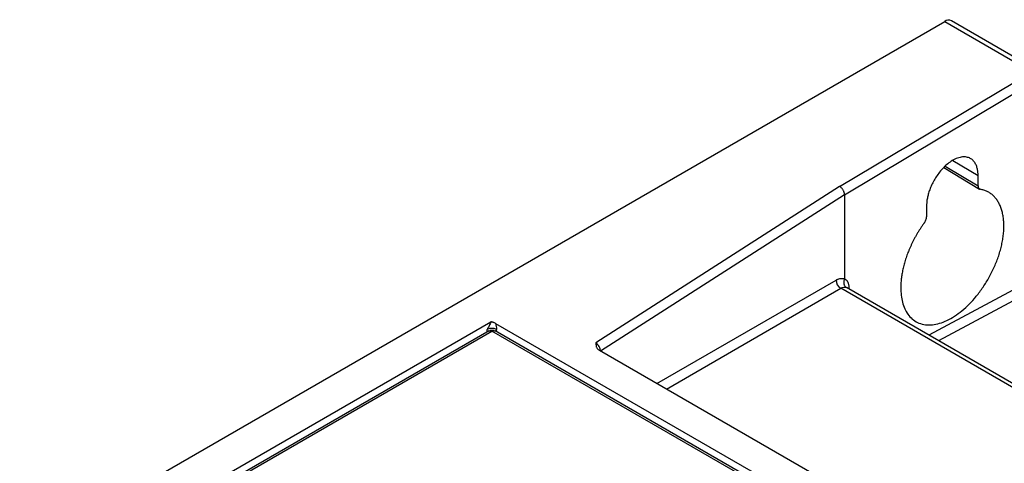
# Model space of a CAD drawing. Header units: inches. Extents: x -257 to -77, y 218 to 441.
# Tile 10 of 16: x -217 to -166, y 418 to 441. Entities that reach past the tile are written whole.
import ezdxf

# ---------------------------------------------------------------- set-up
doc = ezdxf.new("R2010")
doc.units = ezdxf.units.IN
doc.header["$MEASUREMENT"] = 0

# ---------------------------------------------------------------- blocks, each defined once
blk = doc.blocks.new('block 45')
at = {"color": 7, "lineweight": 25}
blk.add_lwpolyline([(-192.322, 425.021), (-241.972, 396.359)], dxfattribs=at)
blk = doc.blocks.new('block 60')
at = {"color": 7, "lineweight": 25}
blk.add_lwpolyline([(-151.913, 401.878), (-192.009, 425.025)], dxfattribs=at)
blk = doc.blocks.new('block 85')
at = {"color": 7, "lineweight": 25}
blk.add_lwpolyline([(-144.129, 410.161), (-173.768, 427.271)], dxfattribs=at)
blk = doc.blocks.new('block 104')
at = {"color": 7, "lineweight": 25}
blk.add_open_spline([(-192.063, 425.035), (-192.069, 425.037), (-192.076, 425.04), (-192.082, 425.042), (-192.109, 425.05), (-192.137, 425.052), (-192.165, 425.053), (-192.196, 425.054), (-192.227, 425.053), (-192.253, 425.046), (-192.266, 425.042), (-192.279, 425.037), (-192.291, 425.031)], degree=3, knots=[0, 0, 0, 0, 1, 1, 1, 2, 2, 2, 3, 3, 3, 4, 4, 4, 4], dxfattribs=at)
blk = doc.blocks.new('block 109')
at = {"color": 7, "lineweight": 25}
blk.add_lwpolyline([(-168.704, 433.512), (-166.855, 432.386)], dxfattribs=at)
blk = doc.blocks.new('block 110')
at = {"color": 7, "lineweight": 25}
blk.add_lwpolyline([(-163.792, 438.514), (-168.318, 441.127)], dxfattribs=at)
blk = doc.blocks.new('block 367')
at = {"color": 7, "lineweight": 25}
blk.add_lwpolyline([(-241.832, 396.345), (-192.183, 425.007)], dxfattribs=at)
blk = doc.blocks.new('block 503')
at = {"color": 7, "lineweight": 25}
blk.add_lwpolyline([(-191.998, 425.414), (-176.934, 416.718)], dxfattribs=at)
blk = doc.blocks.new('block 504')
at = {"color": 7, "lineweight": 25}
blk.add_open_spline([(-191.998, 425.414), (-192.01, 425.421), (-192.023, 425.428), (-192.037, 425.435), (-192.051, 425.441), (-192.065, 425.448), (-192.081, 425.453), (-192.096, 425.459), (-192.112, 425.464), (-192.129, 425.469), (-192.146, 425.474), (-192.163, 425.479), (-192.18, 425.483), (-192.198, 425.487), (-192.215, 425.49), (-192.233, 425.493)], degree=3, knots=[0, 0, 0, 0, 1, 1, 1, 2, 2, 2, 3, 3, 3, 4, 4, 4, 5, 5, 5, 5], dxfattribs=at)
blk = doc.blocks.new('block 505')
at = {"color": 7, "lineweight": 25}
blk.add_lwpolyline([(-242.622, 396.405), (-192.233, 425.493)], dxfattribs=at)
blk = doc.blocks.new('block 510')
at = {"color": 7, "lineweight": 25}
blk.add_lwpolyline([(-256.773, 390.23), (-168.668, 441.092)], dxfattribs=at)
blk = doc.blocks.new('block 511')
at = {"color": 7, "lineweight": 25}
blk.add_lwpolyline([(-168.668, 441.092), (-164.143, 438.48)], dxfattribs=at)
blk = doc.blocks.new('block 512')
at = {"color": 7, "lineweight": 25}
blk.add_lwpolyline([(-174.121, 432.515), (-164.143, 438.48)], dxfattribs=at)
blk = doc.blocks.new('block 513')
at = {"color": 7, "lineweight": 25}
blk.add_lwpolyline([(-174.121, 432.515), (-186.777, 424.401)], dxfattribs=at)
blk = doc.blocks.new('block 514')
at = {"color": 7, "lineweight": 25}
blk.add_open_spline([(-186.777, 424.401), (-186.777, 424.381), (-186.777, 424.361), (-186.776, 424.342), (-186.776, 424.323), (-186.775, 424.304), (-186.773, 424.285), (-186.771, 424.266), (-186.767, 424.247), (-186.763, 424.228), (-186.759, 424.211), (-186.754, 424.194), (-186.747, 424.178), (-186.738, 424.157), (-186.727, 424.136), (-186.713, 424.116), (-186.7, 424.096), (-186.683, 424.077), (-186.662, 424.059), (-186.643, 424.041), (-186.619, 424.026), (-186.595, 424.01)], degree=3, knots=[0, 0, 0, 0, 1, 1, 1, 2, 2, 2, 3, 3, 3, 4, 4, 4, 5, 5, 5, 6, 6, 6, 7, 7, 7, 7], dxfattribs=at)
blk = doc.blocks.new('block 515')
at = {"color": 7, "lineweight": 25}
blk.add_lwpolyline([(-175.449, 417.576), (-186.595, 424.01)], dxfattribs=at)
blk = doc.blocks.new('block 841')
at = {"color": 7, "lineweight": 25}
blk.add_open_spline([(-192.233, 425.493), (-192.257, 425.425), (-192.287, 425.357), (-192.321, 425.291), (-192.337, 425.258), (-192.355, 425.225), (-192.373, 425.193), (-192.382, 425.177), (-192.391, 425.16), (-192.4, 425.144), (-192.409, 425.128), (-192.418, 425.112), (-192.427, 425.096)], degree=3, knots=[0, 0, 0, 0, 1, 1, 1, 2, 2, 2, 3, 3, 3, 4, 4, 4, 4], dxfattribs=at)
blk = doc.blocks.new('block 843')
at = {"color": 7, "lineweight": 25}
blk.add_lwpolyline([(-192.427, 425.096), (-192.427, 425.096)], dxfattribs=at)
blk = doc.blocks.new('block 929')
at = {"color": 7, "lineweight": 25}
blk.add_open_spline([(-191.998, 425.414), (-191.956, 425.307), (-191.934, 425.2), (-191.932, 425.101)], degree=3, dxfattribs=at)
blk = doc.blocks.new('block 1117')
at = {"color": 7, "lineweight": 25}
blk.add_open_spline([(-174.062, 427.234), (-173.957, 427.298), (-173.854, 427.313), (-173.777, 427.276)], degree=3, dxfattribs=at)
blk = doc.blocks.new('block 1141')
at = {"color": 7, "lineweight": 25}
blk.add_open_spline([(-186.541, 423.964), (-186.541, 424.039), (-186.567, 424.129), (-186.61, 424.21), (-186.654, 424.291), (-186.715, 424.361), (-186.777, 424.401)], degree=3, knots=[0, 0, 0, 0, 1, 1, 1, 2, 2, 2, 2], dxfattribs=at)
blk = doc.blocks.new('block 1142')
at = {"color": 7, "lineweight": 25}
blk.add_open_spline([(-173.865, 432.091), (-173.866, 432.104), (-173.866, 432.117), (-173.867, 432.13), (-173.869, 432.144), (-173.871, 432.159), (-173.875, 432.174), (-173.878, 432.19), (-173.883, 432.206), (-173.888, 432.222), (-173.894, 432.24), (-173.901, 432.257), (-173.909, 432.274), (-173.917, 432.292), (-173.926, 432.311), (-173.937, 432.328), (-173.948, 432.347), (-173.96, 432.365), (-173.972, 432.382), (-173.986, 432.4), (-174.001, 432.417), (-174.016, 432.433), (-174.032, 432.45), (-174.049, 432.465), (-174.066, 432.478), (-174.084, 432.492), (-174.103, 432.503), (-174.121, 432.515)], degree=3, knots=[0, 0, 0, 0, 1, 1, 1, 2, 2, 2, 3, 3, 3, 4, 4, 4, 5, 5, 5, 6, 6, 6, 7, 7, 7, 8, 8, 8, 9, 9, 9, 9], dxfattribs=at)
blk = doc.blocks.new('block 1143')
at = {"color": 7, "lineweight": 25}
blk.add_lwpolyline([(-173.865, 432.091), (-186.541, 423.964)], dxfattribs=at)
blk = doc.blocks.new('block 1144')
at = {"color": 7, "lineweight": 25}
blk.add_lwpolyline([(-173.865, 432.091), (-173.865, 427.72)], dxfattribs=at)
blk = doc.blocks.new('block 1145')
at = {"color": 7, "lineweight": 25}
blk.add_open_spline([(-174.31, 427.662), (-174.294, 427.67), (-174.279, 427.679), (-174.263, 427.687), (-174.248, 427.694), (-174.233, 427.701), (-174.217, 427.707), (-174.202, 427.714), (-174.187, 427.719), (-174.172, 427.724), (-174.131, 427.738), (-174.09, 427.747), (-174.052, 427.749), (-174.035, 427.75), (-174.019, 427.751), (-174.003, 427.75), (-173.985, 427.749), (-173.967, 427.747), (-173.95, 427.744), (-173.934, 427.742), (-173.918, 427.739), (-173.902, 427.734), (-173.89, 427.73), (-173.877, 427.725), (-173.865, 427.72)], degree=3, knots=[0, 0, 0, 0, 1, 1, 1, 2, 2, 2, 3, 3, 3, 4, 4, 4, 5, 5, 5, 6, 6, 6, 7, 7, 7, 8, 8, 8, 8], dxfattribs=at)
blk = doc.blocks.new('block 1146')
at = {"color": 7, "lineweight": 25}
blk.add_open_spline([(-191.932, 425.101), (-192.089, 425.177), (-192.272, 425.175), (-192.427, 425.096)], degree=3, dxfattribs=at)
blk = doc.blocks.new('block 1147')
at = {"color": 7, "lineweight": 25}
blk.add_open_spline([(-174.31, 427.662), (-174.309, 427.485), (-174.215, 427.322), (-174.062, 427.234)], degree=3, dxfattribs=at)
blk = doc.blocks.new('block 1150')
at = {"color": 7, "lineweight": 25}
blk.add_lwpolyline([(-173.865, 432.091), (-163.891, 438.054)], dxfattribs=at)
blk = doc.blocks.new('block 1151')
at = {"color": 7, "lineweight": 25}
blk.add_open_spline([(-166.933, 432.546), (-166.932, 432.535), (-166.932, 432.523), (-166.931, 432.512), (-166.93, 432.501), (-166.928, 432.491), (-166.925, 432.481), (-166.923, 432.471), (-166.92, 432.461), (-166.916, 432.453), (-166.912, 432.444), (-166.908, 432.435), (-166.903, 432.428), (-166.894, 432.412), (-166.882, 432.399), (-166.868, 432.391), (-166.854, 432.382), (-166.838, 432.377), (-166.821, 432.373)], degree=3, knots=[0, 0, 0, 0, 1, 1, 1, 2, 2, 2, 3, 3, 3, 4, 4, 4, 5, 5, 5, 6, 6, 6, 6], dxfattribs=at)
blk = doc.blocks.new('block 1152')
at = {"color": 7, "lineweight": 25}
blk.add_lwpolyline([(-166.933, 432.546), (-166.933, 433.092)], dxfattribs=at)
blk = doc.blocks.new('block 1153')
at = {"color": 7, "lineweight": 25}
blk.add_open_spline([(-166.933, 433.092), (-166.933, 433.123), (-166.934, 433.155), (-166.935, 433.186), (-166.937, 433.219), (-166.94, 433.25), (-166.943, 433.281), (-166.947, 433.314), (-166.951, 433.345), (-166.957, 433.376), (-166.963, 433.407), (-166.969, 433.438), (-166.977, 433.468), (-166.985, 433.499), (-166.994, 433.529), (-167.005, 433.558), (-167.015, 433.588), (-167.027, 433.617), (-167.04, 433.645), (-167.053, 433.673), (-167.067, 433.7), (-167.083, 433.726), (-167.099, 433.753), (-167.116, 433.778), (-167.134, 433.802), (-167.153, 433.826), (-167.173, 433.849), (-167.195, 433.87), (-167.217, 433.892), (-167.24, 433.912), (-167.264, 433.93), (-167.289, 433.949), (-167.315, 433.965), (-167.343, 433.98), (-167.371, 433.995), (-167.4, 434.008), (-167.431, 434.018), (-167.462, 434.029), (-167.494, 434.038), (-167.528, 434.044), (-167.562, 434.051), (-167.597, 434.054), (-167.633, 434.056), (-167.671, 434.057), (-167.709, 434.056), (-167.748, 434.052), (-167.787, 434.049), (-167.828, 434.042), (-167.869, 434.033), (-167.912, 434.023), (-167.955, 434.011), (-167.998, 433.995), (-168.043, 433.98), (-168.088, 433.961), (-168.133, 433.94), (-168.179, 433.918), (-168.225, 433.893), (-168.272, 433.865), (-168.351, 433.817), (-168.431, 433.761), (-168.509, 433.698), (-168.585, 433.637), (-168.659, 433.57), (-168.731, 433.496), (-168.8, 433.425), (-168.866, 433.349), (-168.93, 433.269), (-168.991, 433.192), (-169.05, 433.111), (-169.105, 433.027), (-169.157, 432.947), (-169.206, 432.864), (-169.252, 432.779), (-169.295, 432.698), (-169.336, 432.616), (-169.372, 432.533), (-169.407, 432.454), (-169.438, 432.374), (-169.465, 432.294), (-169.491, 432.218), (-169.514, 432.142), (-169.533, 432.067), (-169.551, 431.996), (-169.566, 431.926), (-169.578, 431.856), (-169.59, 431.791), (-169.598, 431.727), (-169.603, 431.664), (-169.608, 431.605), (-169.609, 431.548), (-169.611, 431.491)], degree=3, knots=[0, 0, 0, 0, 1, 1, 1, 2, 2, 2, 3, 3, 3, 4, 4, 4, 5, 5, 5, 6, 6, 6, 7, 7, 7, 8, 8, 8, 9, 9, 9, 10, 10, 10, 11, 11, 11, 12, 12, 12, 13, 13, 13, 14, 14, 14, 15, 15, 15, 16, 16, 16, 17, 17, 17, 18, 18, 18, 19, 19, 19, 20, 20, 20, 21, 21, 21, 22, 22, 22, 23, 23, 23, 24, 24, 24, 25, 25, 25, 26, 26, 26, 27, 27, 27, 28, 28, 28, 29, 29, 29, 30, 30, 30, 30], dxfattribs=at)
blk = doc.blocks.new('block 1154')
at = {"color": 7, "lineweight": 25}
blk.add_lwpolyline([(-169.611, 431.491), (-169.611, 430.945)], dxfattribs=at)
blk = doc.blocks.new('block 1155')
at = {"color": 7, "lineweight": 25}
blk.add_open_spline([(-169.722, 430.638), (-169.714, 430.65), (-169.706, 430.661), (-169.698, 430.674), (-169.69, 430.686), (-169.683, 430.698), (-169.676, 430.711), (-169.669, 430.724), (-169.663, 430.736), (-169.657, 430.75), (-169.651, 430.763), (-169.646, 430.776), (-169.641, 430.79), (-169.631, 430.817), (-169.623, 430.844), (-169.618, 430.869), (-169.614, 430.895), (-169.612, 430.92), (-169.611, 430.945)], degree=3, knots=[0, 0, 0, 0, 1, 1, 1, 2, 2, 2, 3, 3, 3, 4, 4, 4, 5, 5, 5, 6, 6, 6, 6], dxfattribs=at)
blk = doc.blocks.new('block 1156')
at = {"color": 7, "lineweight": 25}
blk.add_open_spline([(-169.722, 430.638), (-169.753, 430.595), (-169.784, 430.553), (-169.815, 430.509), (-169.845, 430.466), (-169.875, 430.422), (-169.904, 430.378), (-169.934, 430.334), (-169.962, 430.29), (-169.99, 430.245), (-170.019, 430.201), (-170.046, 430.156), (-170.073, 430.111), (-170.1, 430.067), (-170.126, 430.021), (-170.152, 429.976), (-170.178, 429.931), (-170.203, 429.886), (-170.228, 429.84), (-170.252, 429.794), (-170.276, 429.749), (-170.299, 429.703), (-170.323, 429.657), (-170.345, 429.612), (-170.367, 429.566), (-170.389, 429.52), (-170.411, 429.474), (-170.432, 429.428), (-170.452, 429.383), (-170.473, 429.337), (-170.492, 429.291), (-170.512, 429.245), (-170.531, 429.199), (-170.549, 429.154), (-170.567, 429.108), (-170.585, 429.063), (-170.602, 429.017), (-170.619, 428.972), (-170.635, 428.926), (-170.651, 428.881), (-170.666, 428.836), (-170.681, 428.791), (-170.696, 428.746), (-170.71, 428.701), (-170.724, 428.657), (-170.737, 428.612), (-170.75, 428.568), (-170.763, 428.524), (-170.775, 428.48), (-170.786, 428.436), (-170.798, 428.392), (-170.808, 428.349), (-170.819, 428.306), (-170.829, 428.262), (-170.838, 428.22), (-170.848, 428.177), (-170.856, 428.134), (-170.865, 428.092), (-170.873, 428.05), (-170.88, 428.008), (-170.887, 427.966), (-170.894, 427.925), (-170.9, 427.884), (-170.906, 427.843), (-170.912, 427.802), (-170.917, 427.762), (-170.921, 427.722), (-170.926, 427.682), (-170.93, 427.642), (-170.933, 427.603), (-170.936, 427.564), (-170.939, 427.525), (-170.941, 427.487), (-170.944, 427.448), (-170.945, 427.41), (-170.946, 427.373), (-170.947, 427.336), (-170.948, 427.299), (-170.948, 427.262), (-170.948, 426.992), (-170.918, 426.739), (-170.86, 426.513), (-170.797, 426.271), (-170.702, 426.059), (-170.577, 425.885), (-170.444, 425.7), (-170.278, 425.558), (-170.085, 425.464), (-169.881, 425.365), (-169.648, 425.322), (-169.396, 425.335), (-169.159, 425.348), (-168.905, 425.411), (-168.646, 425.523), (-168.388, 425.634), (-168.123, 425.793), (-167.865, 425.995), (-167.607, 426.196), (-167.354, 426.439), (-167.119, 426.711), (-167.056, 426.784), (-166.995, 426.86), (-166.935, 426.937), (-166.874, 427.014), (-166.815, 427.093), (-166.757, 427.175), (-166.699, 427.256), (-166.643, 427.339), (-166.588, 427.424), (-166.534, 427.508), (-166.481, 427.595), (-166.429, 427.683), (-166.378, 427.77), (-166.329, 427.859), (-166.281, 427.95), (-166.234, 428.04), (-166.188, 428.131), (-166.145, 428.224), (-166.102, 428.316), (-166.061, 428.409), (-166.022, 428.502), (-165.983, 428.596), (-165.947, 428.69), (-165.913, 428.785), (-165.879, 428.879), (-165.848, 428.974), (-165.819, 429.068), (-165.79, 429.163), (-165.764, 429.257), (-165.74, 429.351), (-165.717, 429.446), (-165.696, 429.54), (-165.678, 429.632), (-165.66, 429.726), (-165.645, 429.818), (-165.632, 429.909), (-165.62, 430.001), (-165.611, 430.091), (-165.604, 430.18), (-165.598, 430.27), (-165.595, 430.357), (-165.594, 430.443), (-165.594, 430.53), (-165.596, 430.614), (-165.602, 430.697), (-165.607, 430.78), (-165.616, 430.86), (-165.628, 430.939), (-165.639, 431.017), (-165.654, 431.094), (-165.672, 431.167), (-165.689, 431.241), (-165.71, 431.312), (-165.734, 431.381), (-165.757, 431.449), (-165.784, 431.515), (-165.813, 431.578), (-165.843, 431.64), (-165.875, 431.7), (-165.911, 431.756), (-165.946, 431.813), (-165.984, 431.866), (-166.025, 431.915), (-166.066, 431.965), (-166.109, 432.011), (-166.155, 432.053), (-166.201, 432.095), (-166.25, 432.134), (-166.301, 432.169), (-166.352, 432.203), (-166.406, 432.234), (-166.461, 432.261), (-166.517, 432.288), (-166.575, 432.311), (-166.635, 432.33), (-166.696, 432.347), (-166.758, 432.36), (-166.821, 432.373)], degree=3, knots=[0, 0, 0, 0, 1, 1, 1, 2, 2, 2, 3, 3, 3, 4, 4, 4, 5, 5, 5, 6, 6, 6, 7, 7, 7, 8, 8, 8, 9, 9, 9, 10, 10, 10, 11, 11, 11, 12, 12, 12, 13, 13, 13, 14, 14, 14, 15, 15, 15, 16, 16, 16, 17, 17, 17, 18, 18, 18, 19, 19, 19, 20, 20, 20, 21, 21, 21, 22, 22, 22, 23, 23, 23, 24, 24, 24, 25, 25, 25, 26, 26, 26, 27, 27, 27, 28, 28, 28, 29, 29, 29, 30, 30, 30, 31, 31, 31, 32, 32, 32, 33, 33, 33, 34, 34, 34, 35, 35, 35, 36, 36, 36, 37, 37, 37, 38, 38, 38, 39, 39, 39, 40, 40, 40, 41, 41, 41, 42, 42, 42, 43, 43, 43, 44, 44, 44, 45, 45, 45, 46, 46, 46, 47, 47, 47, 48, 48, 48, 49, 49, 49, 50, 50, 50, 51, 51, 51, 52, 52, 52, 53, 53, 53, 54, 54, 54, 55, 55, 55, 56, 56, 56, 57, 57, 57, 58, 58, 58, 59, 59, 59, 59], dxfattribs=at)
blk = doc.blocks.new('block 1157')
at = {"color": 7, "lineweight": 25}
blk.add_open_spline([(-173.626, 427.233), (-173.627, 427.257), (-173.627, 427.282), (-173.629, 427.305), (-173.63, 427.327), (-173.633, 427.347), (-173.636, 427.367), (-173.639, 427.385), (-173.642, 427.402), (-173.646, 427.419), (-173.649, 427.434), (-173.653, 427.448), (-173.657, 427.462), (-173.661, 427.474), (-173.665, 427.486), (-173.669, 427.497), (-173.673, 427.507), (-173.677, 427.516), (-173.681, 427.525), (-173.684, 427.533), (-173.687, 427.54), (-173.691, 427.547), (-173.693, 427.552), (-173.696, 427.557), (-173.699, 427.562), (-173.713, 427.588), (-173.728, 427.612), (-173.746, 427.633), (-173.755, 427.643), (-173.764, 427.653), (-173.774, 427.662), (-173.788, 427.675), (-173.803, 427.686), (-173.818, 427.695), (-173.833, 427.705), (-173.849, 427.713), (-173.865, 427.72)], degree=3, knots=[0, 0, 0, 0, 1, 1, 1, 2, 2, 2, 3, 3, 3, 4, 4, 4, 5, 5, 5, 6, 6, 6, 7, 7, 7, 8, 8, 8, 9, 9, 9, 10, 10, 10, 11, 11, 11, 12, 12, 12, 12], dxfattribs=at)
blk = doc.blocks.new('block 1160')
at = {"color": 7, "lineweight": 25}
blk.add_open_spline([(-173.865, 427.72), (-173.872, 427.706), (-173.879, 427.691), (-173.885, 427.676), (-173.891, 427.66), (-173.897, 427.643), (-173.9, 427.626), (-173.905, 427.608), (-173.908, 427.59), (-173.91, 427.571), (-173.912, 427.552), (-173.912, 427.533), (-173.911, 427.513), (-173.91, 427.493), (-173.907, 427.474), (-173.903, 427.455), (-173.899, 427.435), (-173.893, 427.416), (-173.885, 427.399), (-173.877, 427.381), (-173.867, 427.364), (-173.856, 427.349), (-173.846, 427.333), (-173.833, 427.319), (-173.82, 427.307), (-173.806, 427.295), (-173.792, 427.286), (-173.777, 427.276)], degree=3, knots=[0, 0, 0, 0, 1, 1, 1, 2, 2, 2, 3, 3, 3, 4, 4, 4, 5, 5, 5, 6, 6, 6, 7, 7, 7, 8, 8, 8, 9, 9, 9, 9], dxfattribs=at)
blk = doc.blocks.new('block 1162')
at = {"color": 7, "lineweight": 25}
blk.add_open_spline([(-168.318, 441.127), (-168.432, 441.178), (-168.566, 441.165), (-168.668, 441.092)], degree=3, dxfattribs=at)
blk = doc.blocks.new('block 1317')
at = {"color": 253, "lineweight": 25}
blk.add_lwpolyline([(-152.016, 401.819), (-192.183, 425.007)], dxfattribs=at)
blk = doc.blocks.new('block 1370')
at = {"color": 253, "lineweight": 25}
blk.add_open_spline([(-192.322, 425.02), (-192.315, 425.024), (-192.307, 425.028), (-192.298, 425.03), (-192.287, 425.034), (-192.275, 425.034), (-192.263, 425.033), (-192.25, 425.032), (-192.237, 425.03), (-192.224, 425.025), (-192.21, 425.021), (-192.197, 425.014), (-192.183, 425.007)], degree=3, knots=[0, 0, 0, 0, 1, 1, 1, 2, 2, 2, 3, 3, 3, 4, 4, 4, 4], dxfattribs=at)
blk = doc.blocks.new('block 1371')
at = {"color": 253, "lineweight": 25}
blk.add_lwpolyline([(-192.425, 424.962), (-192.427, 425.096)], dxfattribs=at)
blk = doc.blocks.new('block 1382')
at = {"color": 253, "lineweight": 25}
blk.add_open_spline([(-192.183, 425.007), (-192.165, 425.015), (-192.148, 425.024), (-192.13, 425.03), (-192.111, 425.035), (-192.093, 425.037), (-192.075, 425.037), (-192.057, 425.037), (-192.039, 425.035), (-192.022, 425.028), (-192.012, 425.024), (-192.002, 425.018), (-191.992, 425.012)], degree=3, knots=[0, 0, 0, 0, 1, 1, 1, 2, 2, 2, 3, 3, 3, 4, 4, 4, 4], dxfattribs=at)
blk = doc.blocks.new('block 1384')
at = {"color": 253, "lineweight": 25}
blk.add_lwpolyline([(-191.93, 424.979), (-191.932, 425.101)], dxfattribs=at)
blk = doc.blocks.new('block 1396')
at = {"color": 253, "lineweight": 25}
blk.add_lwpolyline([(-183.121, 422.004), (-174.062, 427.234)], dxfattribs=at)
blk = doc.blocks.new('block 1397')
at = {"color": 253, "lineweight": 25}
blk.add_lwpolyline([(-144.319, 410.063), (-174.062, 427.234)], dxfattribs=at)
blk = doc.blocks.new('block 1410')
at = {"color": 253, "lineweight": 25}
blk.add_lwpolyline([(-163.622, 427.379), (-168.989, 424.512)], dxfattribs=at)
blk = doc.blocks.new('block 1420')
at = {"color": 253, "lineweight": 25}
blk.add_lwpolyline([(-183.615, 422.29), (-174.31, 427.662)], dxfattribs=at)
blk = doc.blocks.new('block 1422')
at = {"color": 253, "lineweight": 25}
blk.add_lwpolyline([(-163.648, 427.926), (-169.494, 424.804)], dxfattribs=at)
blk = doc.blocks.new('block 1423')
at = {"color": 253, "lineweight": 25}
blk.add_lwpolyline([(-168.246, 433.877), (-166.933, 433.092)], dxfattribs=at)
blk = doc.blocks.new('block 1424')
at = {"color": 253, "lineweight": 25}
blk.add_lwpolyline([(-168.636, 433.583), (-166.933, 432.546)], dxfattribs=at)

msp = doc.modelspace()

# ---------------------------------------------------------------- block references
for name in ['block 510', 'block 1162', 'block 511', 'block 110', 'block 512', 'block 1150', 'block 1153', 'block 1424', 'block 1423', 'block 109', 'block 1152', 'block 1151', 'block 513', 'block 1143', 'block 1142', 'block 1144', 'block 1156', 'block 1154', 'block 1155', 'block 1420', 'block 1145', 'block 1147', 'block 1160', 'block 1157', 'block 1422', 'block 1396', 'block 1117', 'block 1397', 'block 85', 'block 1410', 'block 505', 'block 841', 'block 504', 'block 503', 'block 929', 'block 45', 'block 367', 'block 1146', 'block 843', 'block 1371', 'block 1370', 'block 104', 'block 1382', 'block 1317', 'block 60', 'block 1384', 'block 514', 'block 1141', 'block 515']:
    msp.add_blockref(name, (0, 0))

doc.saveas('drawing.dxf')
